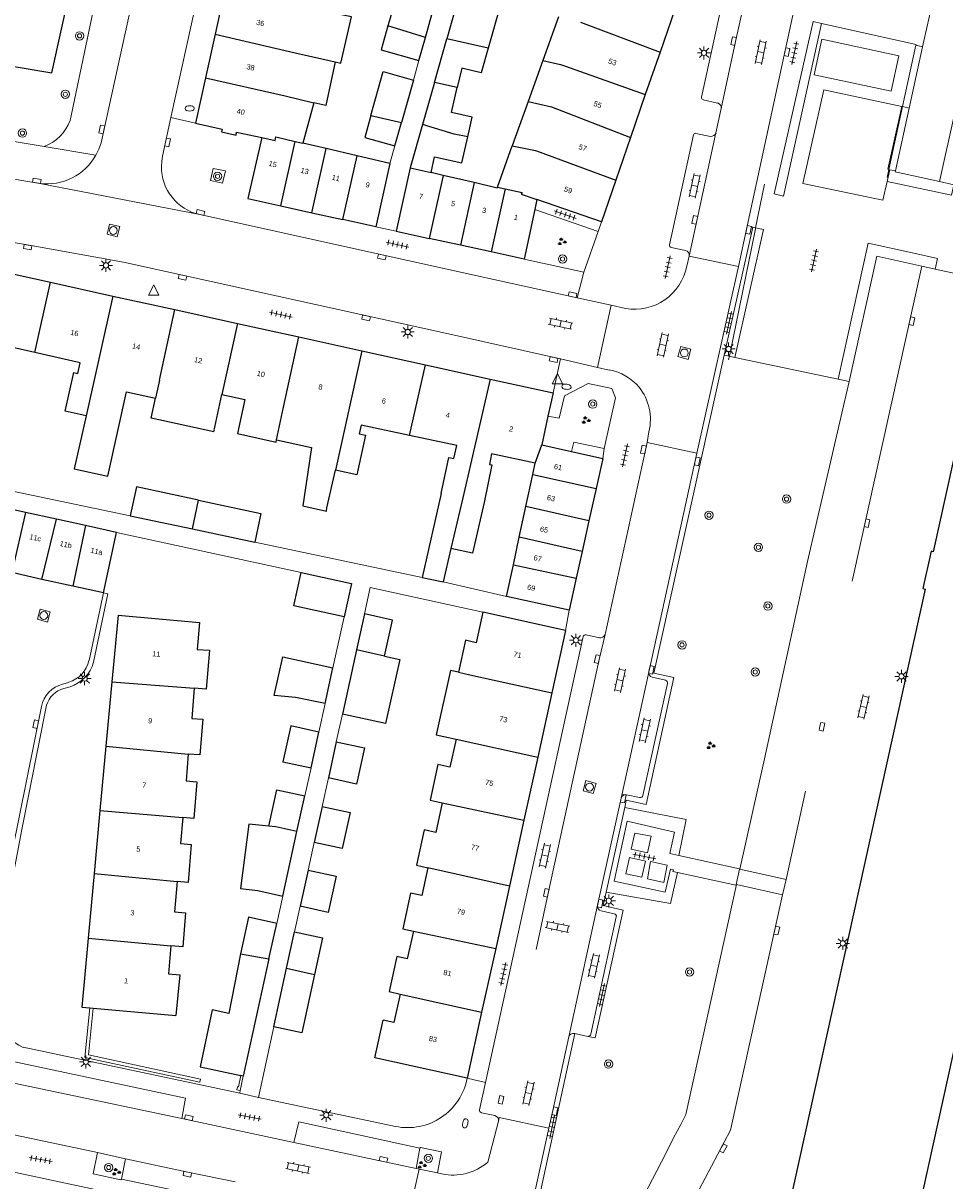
# Model space of a CAD drawing. Extents: x 131101 to 132041, y 397511 to 398853.
# Tile 15 of 80: x 131646 to 131734, y 397741 to 397852. Entities that reach past the tile are written whole.
import ezdxf
from ezdxf.enums import TextEntityAlignment as Align

# ---------------------------------------------------------------- set-up
doc = ezdxf.new("R2010")
doc.units = 0
doc.linetypes.add('DGN Style 1', pattern=[30.960434, 0.051515, -30.90892])
doc.linetypes.add('DGN Style 2', pattern=[51.514866, 30.90892, -20.605946])
doc.layers.add('_vervallen situatie', color=250, linetype='Continuous', lineweight=9, plot=False)
for name, color, linetype, lineweight in [('gg-afsc-erfafscheiding', 250, 'Continuous', 9), ('gg-afsc-hekwerk', 250, 'Continuous', 9), ('gg-afsc-muur', 250, 'Continuous', 9), ('gg-bbg-bijgebouw', 10, 'Continuous', 25), ('gg-bbg-gedigitaliseerde bebouwing', 10, 'Continuous', 25), ('gg-bbg-gedigitaliseerde bijgebouw', 10, 'Continuous', 25), ('gg-bbg-hoofdgebouw', 10, 'Continuous', 25), ('gg-bbg-tussenscheiding', 10, 'Continuous', 25), ('gg-knt-verharding', 250, 'Continuous', 9), ('gg-knt-verharding nz', 250, 'DGN Style 2', 9), ('gg-kwrk-afval apart plaats', 250, 'Continuous', 9), ('gt-grn-groengrens', 250, 'Continuous', 9), ('gt-grn-vlakafsluiter', 250, 'DGN Style 1', 9), ('gt-grn-weggrens', 250, 'Continuous', 9), ('gt-symb-boom', 250, 'Continuous', 9), ('gt-symb-brandkraan', 250, 'Continuous', 9), ('gt-symb-groenvak', 250, 'Continuous', 9), ('gt-symb-klinker verharding', 250, 'Continuous', 9), ('gt-symb-kolk', 250, 'Continuous', 9), ('gt-symb-lichtmast', 250, 'Continuous', 9), ('gt-symb-rioolschacht', 250, 'Continuous', 9), ('gt-symb-tegel verharding', 250, 'Continuous', 9), ('gt-symb-waterafsluiter', 250, 'Continuous', 9), ('X-AL-huisnummers', 2, 'Continuous', 25)]:
    doc.layers.add(name, color=color, linetype=linetype, lineweight=lineweight)
doc.styles.add('CS Annotative', font='arial.ttf')

# ---------------------------------------------------------------- blocks, each defined once
blk = doc.blocks.new('gt0-KOLK')
at = {"layer": 'gt-symb-kolk', "flags": 128}
blk.add_lwpolyline([(0, 0), (0.38, 0), (0.38, 0.4), (-0.38, 0.4), (-0.38, 0), (0, 0)], dxfattribs=at)
blk = doc.blocks.new('gt0-LMAST')
at = {"layer": 'gt-symb-lichtmast'}
for p, q in [((-0.18, 0.17), (-0.45, 0.44)), ((-0.01, 0.25), (-0.01, 0.62)), ((0.17, 0.17), (0.44, 0.44)), ((-0.26, 0), (-0.63, 0)), ((-0.18, -0.18), (-0.45, -0.45)), ((-0.01, -0.25), (-0.01, -0.63)), ((0.44, -0.45), (0.17, -0.18)), ((0.24, 0), (0.62, 0))]:
    blk.add_line(p, q, dxfattribs=at)
blk.add_circle((-0.01, 0), 0.25, dxfattribs=at)
blk = doc.blocks.new('gt0-TEG1')
at = {"layer": 'gt-symb-tegel verharding'}
for p, q in [((-1.12, 0), (1.12, 0)), ((-0.9, -0.25), (-0.9, 0.25)), ((-0.45, -0.25), (-0.45, 0.25)), ((0, -0.25), (0, 0.25)), ((0.45, -0.25), (0.45, 0.25)), ((0.9, -0.25), (0.9, 0.25))]:
    blk.add_line(p, q, dxfattribs=at)
blk = doc.blocks.new('gt0-GRVAK')
at = {"layer": 'gt-symb-groenvak'}
for p, q in [((-0.11, 0.19), (-0.23, 0.24)), ((-0.18, 0.15), (0.09, 0.15)), ((-0.09, 0.21), (-0.16, 0.32)), ((-0.05, 0.21), (-0.05, 0.39)), ((0, 0.21), (0.06, 0.32)), ((0.02, 0.19), (0.13, 0.24)), ((0.26, -0.05), (0.2, 0.06)), ((0.3, -0.05), (0.3, 0.13)), ((0.35, -0.05), (0.41, 0.06)), ((-0.24, -0.23), (-0.36, -0.18)), ((-0.32, -0.26), (-0.05, -0.26)), ((-0.23, -0.21), (-0.29, -0.09)), ((-0.18, -0.2), (-0.18, -0.02)), ((-0.14, -0.21), (-0.07, -0.09)), ((-0.12, -0.23), (0, -0.18)), ((0.24, -0.07), (0.12, -0.02)), ((0.17, -0.11), (0.44, -0.11)), ((0.37, -0.07), (0.49, -0.02))]:
    blk.add_line(p, q, dxfattribs=at)
blk = doc.blocks.new('gt0-BOOM')
at = {"layer": 'gt-symb-boom'}
for radius in [0.4, 0.2]:
    blk.add_circle((0, 0), radius, dxfattribs=at)
blk = doc.blocks.new('gt0-KL1')
at = {"layer": 'gt-symb-klinker verharding'}
for p, q in [((-1.15, 0.3), (1.15, 0.3)), ((-1, -0.3), (-1, 0.3)), ((-0.5, 0.3), (-0.5, 0.45)), ((0, -0.3), (0, 0.3)), ((0.5, 0.3), (0.5, 0.45)), ((1, -0.3), (1, 0.3)), ((-1.15, -0.3), (1.15, -0.3)), ((-0.5, -0.45), (-0.5, -0.3)), ((0.5, -0.45), (0.5, -0.3))]:
    blk.add_line(p, q, dxfattribs=at)
blk = doc.blocks.new('gt0-RS')
at = {"layer": 'gt-symb-rioolschacht', "flags": 128}
blk.add_lwpolyline([(-0.5, -0.5), (0.5, -0.5), (0.5, 0.5), (-0.5, 0.5), (-0.5, -0.5)], close=True, dxfattribs=at)
at = {"layer": 'gt-symb-rioolschacht'}
blk.add_circle((0, 0), 0.375, dxfattribs=at)
blk = doc.blocks.new('gt0-WAFSL')
at = {"layer": 'gt-symb-waterafsluiter'}
for p, q in [((-0.5, -0.33), (0, 0.67)), ((0, 0.67), (0.5, -0.33)), ((0.5, -0.33), (-0.5, -0.33))]:
    blk.add_line(p, q, dxfattribs=at)
blk = doc.blocks.new('gt0-BR')
at = {"layer": 'gt-symb-brandkraan', "extrusion": (0, 0, -1)}
for centre, radius, start, end in [((0.24, 0), 0.206, 287.5669, 72.4331), ((-0.6, -2.66), 3, 72.4331, 73.108), ((0, -0.69), 0.938, 73.108, 106.892), ((0.6, -2.66), 3, 106.892, 107.5669), ((-0.24, 0), 0.206, 107.5669, 252.433), ((-0.6, 2.66), 3, 286.892, 287.5669), ((0.6, 2.66), 3, 252.433, 253.1079)]:
    blk.add_arc(centre, radius, start, end, dxfattribs=at)
at = {"layer": 'gt-symb-brandkraan'}
blk.add_arc((0, 0.69), 0.938, 253.108, 286.8921, dxfattribs=at)
blk = doc.blocks.new('_vervallen situatie')
at = {"layer": 'gt-symb-brandkraan'}
blk.add_blockref('gt0-BR', (131661.53, 397843.39), dxfattribs=at)
for p, rotation in [((131697.62, 397816.72), 172.4129309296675), ((131687.93, 397746.12), 256.719278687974)]:
    blk.add_blockref('gt0-BR', p, dxfattribs=dict(at, rotation=rotation))

msp = doc.modelspace()

# ---------------------------------------------------------------- linework, layer by layer
at = {"layer": 'gg-afsc-erfafscheiding'}
for p, q in [((131682.96, 397846.1), (131683.49, 397847.98)), ((131681.18, 397839.81), (131680.7, 397838.12)), ((131637.84, 397808.13), (131655.83, 397804.36)), ((131654.52, 397802.74), (131672.22, 397798.91)), ((131683.81, 397798.44), (131667.76, 397801.84)), ((131691.89, 397796.62), (131685.82, 397798.01)), ((131675.26, 397789.77), (131676.34, 397794.67)), ((131673.91, 397783.62), (131674.51, 397786.35)), ((131675.58, 397782.69), (131676.16, 397785.34)), ((131672.57, 397777.51), (131673.16, 397780.21)), ((131674.21, 397776.5), (131674.82, 397779.23)), ((131672.87, 397770.39), (131673.45, 397773.04)), ((131669.88, 397765.29), (131670.45, 397767.91)), ((131671.57, 397764.48), (131672.11, 397766.94))]:
    msp.add_line(p, q, dxfattribs=at)
at = {"layer": 'gg-afsc-erfafscheiding', "flags": 128}
msp.add_lwpolyline([(131689.61, 397795.1), (131678.83, 397797.47), (131678.27, 397794.95)], dxfattribs=at)
at = {"layer": 'gg-afsc-hekwerk'}
for p, q in [((131717.54, 397835.2), (131721.25, 397851.71)), ((131721.25, 397851.71), (131722.07, 397851.53)), ((131731.11, 397849.45), (131729.82, 397843.57)), ((131729.82, 397843.57), (131728.51, 397837.54)), ((131728.51, 397837.54), (131728.34, 397836.76)), ((131715.75, 397831.94), (131716.61, 397836.14)), ((131713.23, 397819.64), (131715.73, 397831.84)), ((131715.73, 397831.84), (131715.75, 397831.94)), ((131713.16, 397819.3), (131713.23, 397819.64))]:
    msp.add_line(p, q, dxfattribs=at)
at = {"layer": 'gg-afsc-hekwerk', "flags": 128}
msp.add_lwpolyline([(131722.07, 397851.53), (131731.12, 397849.53), (131731.11, 397849.45)], dxfattribs=at)
at = {"layer": 'gg-afsc-muur'}
msp.add_line((131666.67, 397750.65), (131666.38, 397749.27), dxfattribs=at)
at = {"layer": 'gg-afsc-muur', "flags": 128}
for points in [[(131652.29, 397757.17), (131651.85, 397752.69), (131662.58, 397750.37), (131662.5, 397750.06), (131651.5, 397752.44), (131651.98, 397757.2)], [(131666.38, 397749.27), (131666.04, 397749.32), (131666.12, 397749.63), (131666.21, 397749.61), (131666.44, 397750.7)]]:
    msp.add_lwpolyline(points, dxfattribs=at)
at = {"layer": 'gg-bbg-bijgebouw'}
for p, q in [((131682.96, 397846.1), (131681.82, 397842.05)), ((131684.97, 397845.89), (131683.82, 397841.85)), ((131681.18, 397839.81), (131681.82, 397842.05)), ((131683.82, 397841.85), (131682.64, 397837.7)), ((131680.7, 397838.12), (131679.35, 397832.06)), ((131682.64, 397837.7), (131681.3, 397831.64)), ((131670.26, 397834.06), (131673.24, 397833.4)), ((131694.59, 397833.71), (131693.56, 397828.95)), ((131694.8, 397834.66), (131694.59, 397833.71)), ((131673.24, 397833.4), (131676.21, 397832.75)), ((131679.35, 397832.06), (131676.21, 397832.75)), ((131681.3, 397831.64), (131684.48, 397830.94)), ((131687.46, 397830.29), (131684.48, 397830.94)), ((131690.42, 397829.64), (131687.46, 397830.29)), ((131693.56, 397828.95), (131690.42, 397829.64)), ((131695.26, 397811.16), (131698.12, 397810.52)), ((131698.12, 397810.52), (131701.1, 397809.85)), ((131701.1, 397809.85), (131700.46, 397806.96)), ((131700.46, 397806.96), (131699.77, 397803.88)), ((131699.77, 397803.88), (131699.12, 397800.94)), ((131699.12, 397800.94), (131698.55, 397798.37)), ((131647.38, 397798.26), (131644.48, 397798.91)), ((131650.33, 397797.61), (131647.38, 397798.26)), ((131698.55, 397798.37), (131697.87, 397795.3)), ((131653.27, 397796.96), (131650.33, 397797.61)), ((131670.82, 397761), (131671.57, 397764.48)), ((131669.59, 397755.37), (131670.82, 397761))]:
    msp.add_line(p, q, dxfattribs=at)
at = {"layer": 'gg-bbg-bijgebouw', "flags": 128}
for points in [[(131678.89, 397842.72), (131680.07, 397846.92), (131682.96, 397846.1)], [(131678.89, 397842.72), (131678.3, 397840.62), (131681.18, 397839.81)], [(131668.45, 397840.61), (131667.11, 397834.75), (131670.26, 397834.06)], [(131671.57, 397764.48), (131674.24, 397763.91), (131673.48, 397760.39)], [(131673.48, 397760.39), (131672.26, 397754.8), (131669.59, 397755.37)], [(131663.68, 397756.99), (131662.54, 397751.53), (131666.44, 397750.7)]]:
    msp.add_lwpolyline(points, dxfattribs=at)
at = {"layer": 'gg-bbg-gedigitaliseerde bebouwing'}
for p, q in [((131696.85, 397852.17), (131695.35, 397847.99)), ((131695.35, 397847.99), (131693.95, 397844.05)), ((131673.44, 397843.94), (131672.37, 397840.07)), ((131693.95, 397844.05), (131692.44, 397839.81)), ((131691.03, 397835.86), (131692.44, 397839.81)), ((131691.03, 397835.86), (131690.98, 397835.74)), ((131663.83, 397812.41), (131664.61, 397815.98)), ((131669.81, 397811.41), (131669.86, 397811.62)), ((131669.86, 397811.62), (131673.2, 397810.9)), ((131685.62, 397806.5), (131683.81, 397798.44)), ((131686.56, 397801.22), (131685.82, 397798.01)), ((131683.81, 397798.44), (131685.82, 397798.01)), ((131697.55, 397793.36), (131689.61, 397795.1)), ((131685.88, 397783.2), (131687.06, 397782.94)), ((131660.58, 397760.37), (131660.22, 397756.45)), ((131679.26, 397752.4), (131680.06, 397756))]:
    msp.add_line(p, q, dxfattribs=at)
at = {"layer": 'gg-bbg-gedigitaliseerde bebouwing', "flags": 128}
for points in [[(131675.47, 397847.85), (131676.02, 397847.73), (131677.02, 397852.17), (131675.93, 397852.41)], [(131675.47, 397847.85), (131674.57, 397843.69), (131673.44, 397843.94)], [(131646.69, 397820), (131642.17, 397821.02), (131641.91, 397819.87), (131642.5, 397819.73), (131641.69, 397816.09)], [(131651.6, 397813.92), (131649.6, 397814.37), (131650.43, 397818.08), (131650.82, 397817.99), (131651.05, 397819.02), (131646.69, 397820)], [(131651.6, 397813.92), (131650.48, 397808.85), (131653.7, 397808.14), (131655.49, 397816.24), (131658.26, 397815.63)], [(131664.61, 397815.98), (131666.81, 397815.5), (131666.1, 397812.24), (131669.81, 397811.41)], [(131663.83, 397812.41), (131657.84, 397813.72), (131658.26, 397815.63)], [(131682.6, 397812.06), (131677.95, 397813.05), (131677.77, 397812.2), (131678.36, 397812.08), (131677.55, 397808.28), (131675.49, 397808.72)], [(131685.62, 397806.5), (131686.35, 397809.94), (131686.84, 397809.83), (131687.11, 397811.09), (131682.6, 397812.06)], [(131673.2, 397810.9), (131672.38, 397805.3), (131674.63, 397804.8), (131674.68, 397805.12), (131675.49, 397808.72)], [(131694.62, 397809.41), (131690.46, 397810.3), (131690.24, 397809.27), (131690.49, 397809.22), (131689.73, 397805.62)], [(131689.73, 397805.62), (131688.64, 397800.76), (131686.56, 397801.22)], [(131654.67, 397794.82), (131662.46, 397794.12), (131662.25, 397791.55), (131663.43, 397791.46), (131663.12, 397787.72), (131661.97, 397787.82)], [(131689.61, 397795.1), (131688.97, 397792.19), (131687.94, 397792.42), (131687.27, 397789.36)], [(131687.27, 397789.36), (131686.53, 397789.53), (131685.15, 397783.36), (131685.88, 397783.2)], [(131661.97, 397787.82), (131661.73, 397784.94), (131662.78, 397784.85), (131662.49, 397781.43), (131661.4, 397781.52)], [(131687.06, 397782.94), (131686.46, 397780.25), (131685.32, 397780.5), (131684.57, 397777.1), (131685.73, 397776.84)], [(131661.4, 397781.52), (131661.19, 397778.95), (131662.22, 397778.86), (131661.92, 397775.35), (131660.87, 397775.44)], [(131685.73, 397776.84), (131685.1, 397774), (131684, 397774.24), (131683.25, 397770.87), (131684.35, 397770.62)], [(131660.87, 397775.44), (131660.66, 397772.95), (131661.68, 397772.86), (131661.38, 397769.21), (131660.33, 397769.3)], [(131684.35, 397770.62), (131683.76, 397767.96), (131682.69, 397768.19), (131681.94, 397764.78), (131682.96, 397764.55)], [(131660.33, 397769.3), (131660.09, 397766.38), (131661.13, 397766.29), (131660.86, 397763.05), (131659.72, 397763.14)], [(131682.96, 397764.55), (131682.38, 397761.88), (131681.38, 397762.1), (131680.64, 397758.75), (131681.7, 397758.51)], [(131659.72, 397763.14), (131659.5, 397760.46), (131660.58, 397760.37)], [(131681.7, 397758.51), (131681.1, 397755.78), (131680.06, 397756)]]:
    msp.add_lwpolyline(points, dxfattribs=at)
at = {"layer": 'gg-bbg-gedigitaliseerde bijgebouw'}
for p, q in [((131687.33, 397854.16), (131686.16, 397850.08)), ((131691.3, 397853.33), (131690.12, 397849.17)), ((131684.12, 397850.2), (131684.74, 397852.41)), ((131683.49, 397847.98), (131684.12, 397850.2)), ((131684.97, 397845.89), (131686.16, 397850.08)), ((131674.6, 397839.54), (131672.37, 397840.07)), ((131677.57, 397838.85), (131674.6, 397839.54)), ((131680.7, 397838.12), (131677.57, 397838.85)), ((131685.81, 397836.98), (131684.65, 397837.24)), ((131688.79, 397836.28), (131685.81, 397836.98)), ((131690.98, 397835.74), (131688.79, 397836.28)), ((131694.39, 397808.31), (131694.62, 397809.41)), ((131693.73, 397805.23), (131694.39, 397808.31)), ((131645.79, 397804.68), (131642.67, 397805.37)), ((131693.1, 397802.29), (131693.73, 397805.23)), ((131648.76, 397804.02), (131645.79, 397804.68)), ((131651.54, 397803.41), (131648.76, 397804.02)), ((131655.83, 397804.36), (131661.8, 397803.1)), ((131654.52, 397802.74), (131651.54, 397803.41)), ((131653.27, 397796.96), (131654.52, 397802.74)), ((131661.8, 397803.1), (131667.76, 397801.84)), ((131692.54, 397799.66), (131693.1, 397802.29)), ((131691.89, 397796.62), (131692.54, 397799.66)), ((131697.87, 397795.3), (131691.89, 397796.62)), ((131678.27, 397794.95), (131677.51, 397791.49)), ((131677.51, 397791.49), (131676.16, 397785.34)), ((131674.51, 397786.35), (131675.26, 397789.77)), ((131673.16, 397780.21), (131673.91, 397783.62)), ((131675.58, 397782.69), (131674.82, 397779.23)), ((131671.81, 397774.08), (131672.57, 397777.51)), ((131674.21, 397776.5), (131673.45, 397773.04)), ((131670.45, 397767.91), (131671.81, 397774.08)), ((131672.87, 397770.39), (131672.11, 397766.94)), ((131669.13, 397761.88), (131669.88, 397765.29)), ((131669.13, 397761.88), (131666.67, 397750.65))]:
    msp.add_line(p, q, dxfattribs=at)
at = {"layer": 'gg-bbg-gedigitaliseerde bijgebouw', "flags": 128}
for points in [[(131684.74, 397852.41), (131681.14, 397853.43), (131680.53, 397851.31)], [(131680.53, 397851.31), (131679.88, 397849.01), (131683.49, 397847.98)], [(131690.12, 397849.17), (131689.45, 397846.82), (131687.59, 397847.25), (131687.16, 397845.39)], [(131688.18, 397840.67), (131688.6, 397842.56), (131686.62, 397843.01), (131687.16, 397845.39)], [(131684.65, 397837.24), (131685, 397838.76), (131687.61, 397838.17), (131688.18, 397840.67)], [(131662.39, 397805.84), (131656.43, 397807.14), (131655.83, 397804.36)], [(131662.39, 397805.84), (131668.34, 397804.56), (131667.76, 397801.84)], [(131676.34, 397794.67), (131671.52, 397795.72), (131672.22, 397798.91)], [(131672.22, 397798.91), (131677.04, 397797.87), (131676.34, 397794.67)], [(131680.21, 397790.9), (131680.97, 397794.35), (131678.27, 397794.95)], [(131674.51, 397786.35), (131671.67, 397786.93), (131669.63, 397787.12), (131670.45, 397790.83), (131675.26, 397789.77)], [(131680.21, 397790.9), (131681.65, 397790.58), (131680.3, 397784.43), (131676.16, 397785.34)], [(131673.91, 397783.62), (131671.21, 397784.22), (131670.45, 397780.76), (131673.16, 397780.21)], [(131675.58, 397782.69), (131678.27, 397782.1), (131677.51, 397778.64), (131674.82, 397779.23)], [(131669.11, 397774.62), (131669.87, 397778.1), (131672.57, 397777.51)], [(131674.21, 397776.5), (131676.91, 397775.91), (131676.15, 397772.45), (131673.45, 397773.04)], [(131669.11, 397774.62), (131667.2, 397774.81), (131666.39, 397768.64), (131668.06, 397768.45), (131670.45, 397767.91)], [(131672.87, 397770.39), (131675.57, 397769.8), (131674.81, 397766.34), (131672.11, 397766.94)], [(131669.88, 397765.29), (131667.18, 397765.89), (131666.41, 397762.38)], [(131666.41, 397762.38), (131665.27, 397756.65), (131663.68, 397756.99)]]:
    msp.add_lwpolyline(points, dxfattribs=at)
at = {"layer": 'gg-bbg-hoofdgebouw'}
for p, q in [((131664.93, 397854.85), (131663.97, 397850.51)), ((131708, 397852.89), (131706.59, 397848.8)), ((131663.97, 397850.51), (131663.05, 397846.33)), ((131706.59, 397848.8), (131705.18, 397844.73)), ((131663.05, 397846.33), (131662.09, 397841.99)), ((131705.18, 397844.73), (131703.77, 397840.62)), ((131703.77, 397840.62), (131702.36, 397836.53)), ((131702.36, 397836.53), (131700.97, 397832.52)), ((131700.97, 397832.52), (131694.8, 397834.66)), ((131642.23, 397828.04), (131648.19, 397826.73)), ((131648.19, 397826.73), (131654.17, 397825.41)), ((131654.17, 397825.41), (131660.1, 397824.11)), ((131660.1, 397824.11), (131666.1, 397822.79)), ((131666.1, 397822.79), (131671.98, 397821.5)), ((131671.98, 397821.5), (131678.01, 397820.17)), ((131678.01, 397820.17), (131684.13, 397818.82)), ((131684.13, 397818.82), (131690.33, 397817.46)), ((131690.33, 397817.46), (131696.34, 397816.14)), ((131696.34, 397816.14), (131695.85, 397813.89)), ((131695.85, 397813.89), (131695.26, 397811.16)), ((131654.67, 397794.82), (131654.08, 397788.44)), ((131697.55, 397793.36), (131696.23, 397787.37)), ((131654.08, 397788.44), (131653.51, 397782.26)), ((131696.23, 397787.37), (131694.88, 397781.21)), ((131653.51, 397782.26), (131652.93, 397776.1)), ((131694.88, 397781.21), (131693.55, 397775.18)), ((131652.93, 397776.1), (131652.38, 397770.08)), ((131693.55, 397775.18), (131692.16, 397768.85)), ((131652.38, 397770.08), (131651.8, 397763.88)), ((131692.16, 397768.85), (131690.85, 397762.89)), ((131690.85, 397762.89), (131689.5, 397756.78)), ((131651.98, 397757.2), (131652.29, 397757.17)), ((131652.29, 397757.17), (131660.22, 397756.45)), ((131689.5, 397756.78), (131688.11, 397750.44)), ((131688.11, 397750.44), (131679.26, 397752.4)), ((131666.67, 397750.65), (131666.44, 397750.7))]:
    msp.add_line(p, q, dxfattribs=at)
at = {"layer": 'gg-bbg-hoofdgebouw', "flags": 128}
for points in [[(131635.21, 397849.02), (131648.32, 397846.79), (131650.17, 397855.21)], [(131662.09, 397841.99), (131664.64, 397841.42), (131664.58, 397841.15), (131665.97, 397840.84), (131666.02, 397841.13), (131668.45, 397840.61)], [(131738.48, 397826.76), (131732.77, 397800.91), (131732.56, 397800.96), (131731.77, 397797.39), (131731.99, 397797.33), (131718.86, 397737.82), (131718.67, 397737.87), (131717.93, 397734.54)], [(131730.36, 397731.6), (131731.15, 397735.11), (131730.82, 397735.18), (131743.94, 397794.71), (131744.26, 397794.64), (131745.04, 397798.21), (131744.71, 397798.31), (131748.64, 397816.04)], [(131651.8, 397763.88), (131651.19, 397757.27), (131651.98, 397757.2)]]:
    msp.add_lwpolyline(points, dxfattribs=at)
at = {"layer": 'gg-bbg-tussenscheiding'}
for p, q in [((131698.97, 397851.65), (131706.59, 397848.8)), ((131663.97, 397850.51), (131671.63, 397848.71)), ((131684.12, 397850.2), (131680.53, 397851.31)), ((131690.12, 397849.17), (131686.16, 397850.08)), ((131671.63, 397848.71), (131675.47, 397847.85)), ((131697.52, 397847.43), (131705.18, 397844.73)), ((131663.05, 397846.33), (131670.69, 397844.59)), ((131687.16, 397845.39), (131684.97, 397845.89)), ((131670.69, 397844.59), (131673.44, 397843.94)), ((131693.95, 397844.05), (131696.19, 397843.54)), ((131678.89, 397842.72), (131681.82, 397842.05)), ((131696.19, 397843.54), (131703.77, 397840.62)), ((131669.79, 397840.67), (131671.63, 397840.24)), ((131670.26, 397834.06), (131671.63, 397840.24)), ((131671.63, 397840.24), (131672.37, 397840.07)), ((131673.24, 397833.4), (131674.6, 397839.54)), ((131694.75, 397839.34), (131702.36, 397836.53)), ((131676.21, 397832.75), (131677.57, 397838.85)), ((131682.64, 397837.7), (131684.65, 397837.24)), ((131685.81, 397836.98), (131684.48, 397830.94)), ((131688.79, 397836.28), (131687.46, 397830.29)), ((131691.03, 397835.86), (131691.77, 397835.7)), ((131691.77, 397835.7), (131690.42, 397829.64)), ((131693.3, 397835.17), (131694.8, 397834.66)), ((131646.69, 397820), (131648.19, 397826.73)), ((131654.17, 397825.41), (131651.6, 397813.92)), ((131658.63, 397817.34), (131660.1, 397824.11)), ((131666.1, 397822.79), (131664.61, 397815.98)), ((131670.53, 397814.76), (131671.98, 397821.5)), ((131678.01, 397820.17), (131675.49, 397808.72)), ((131682.6, 397812.06), (131684.13, 397818.82)), ((131658.63, 397817.34), (131658.26, 397815.63)), ((131690.33, 397817.46), (131687.69, 397806.06)), ((131669.86, 397811.62), (131670.53, 397814.76)), ((131694.62, 397809.41), (131695.26, 397811.16)), ((131694.39, 397808.31), (131700.46, 397806.96)), ((131687.69, 397806.06), (131686.56, 397801.22)), ((131661.8, 397803.1), (131662.39, 397805.84)), ((131699.77, 397803.88), (131693.73, 397805.23)), ((131645.79, 397804.68), (131644.48, 397798.91)), ((131647.38, 397798.26), (131648.76, 397804.02)), ((131651.54, 397803.41), (131650.33, 397797.61)), ((131699.12, 397800.94), (131693.1, 397802.29)), ((131692.54, 397799.66), (131698.55, 397798.37)), ((131680.21, 397790.9), (131677.51, 397791.49)), ((131687.27, 397789.36), (131688.36, 397789.12)), ((131654.08, 397788.44), (131661.97, 397787.82)), ((131688.36, 397789.12), (131696.23, 397787.37)), ((131687.06, 397782.94), (131694.88, 397781.21)), ((131653.51, 397782.26), (131661.4, 397781.52)), ((131652.93, 397776.1), (131660.87, 397775.44)), ((131685.73, 397776.84), (131693.55, 397775.18)), ((131692.16, 397768.85), (131684.35, 397770.62)), ((131652.38, 397770.08), (131660.33, 397769.3)), ((131651.8, 397763.88), (131659.72, 397763.14)), ((131682.96, 397764.55), (131690.85, 397762.89)), ((131666.41, 397762.38), (131669.13, 397761.88)), ((131670.82, 397761), (131673.48, 397760.39)), ((131681.7, 397758.51), (131689.5, 397756.78))]:
    msp.add_line(p, q, dxfattribs=at)
at = {"layer": 'gg-bbg-tussenscheiding', "flags": 128}
for points in [[(131695.35, 397847.99), (131697.04, 397847.6), (131697.52, 397847.43)], [(131688.18, 397840.67), (131686.86, 397840.93), (131683.82, 397841.85)], [(131668.45, 397840.61), (131669.72, 397840.33), (131669.79, 397840.67)], [(131692.44, 397839.81), (131694.67, 397839.36), (131694.75, 397839.34)], [(131691.77, 397835.7), (131693.37, 397835.35), (131693.3, 397835.17)], [(131671.81, 397774.08), (131669.8, 397774.55), (131669.11, 397774.62)]]:
    msp.add_lwpolyline(points, dxfattribs=at)
at = {"layer": 'gg-knt-verharding'}
for p, q in [((131731.75, 397849.3), (131745.62, 397911.94)), ((131659.74, 397842.52), (131667.76, 397879.15)), ((131716.72, 397872.83), (131710.57, 397844.47)), ((131721.36, 397861.79), (131714.95, 397832.11)), ((131652.69, 397854.66), (131650.09, 397842.24)), ((131730.47, 397843.43), (131731.75, 397849.3)), ((131731.11, 397849.45), (131731.75, 397849.3)), ((131586.23, 397846.62), (131647.17, 397836.2)), ((131710.71, 397844.23), (131712.11, 397843.91)), ((131712.46, 397843.39), (131711.95, 397841.06)), ((131729.15, 397837.4), (131730.47, 397843.43)), ((131729.75, 397843.59), (131729.82, 397843.57)), ((131729.82, 397843.57), (131730.47, 397843.43)), ((131634.22, 397842), (131647.6, 397839.74)), ((131709.79, 397840.86), (131707.51, 397830.33)), ((131711.41, 397840.71), (131710.03, 397841)), ((131728.34, 397836.39), (131728.59, 397837.52)), ((131728.59, 397837.52), (131728.51, 397837.54)), ((131728.59, 397837.52), (131729.15, 397837.4)), ((131733.37, 397836.39), (131734.74, 397836.08)), ((131700.65, 397831.6), (131694.59, 397833.71)), ((131689.07, 397827.35), (131662.49, 397833.23)), ((131700.97, 397832.52), (131700.65, 397831.6)), ((131699.3, 397827.69), (131700.65, 397831.6)), ((131715.47, 397832), (131712.75, 397819.74)), ((131714.95, 397832.11), (131714.11, 397828.23)), ((131715.75, 397831.94), (131715.47, 397832)), ((131707.66, 397830.08), (131709.04, 397829.79)), ((131709.38, 397829.24), (131709.16, 397828.29)), ((131714.11, 397828.23), (131709.38, 397829.24)), ((131693.56, 397828.95), (131699.3, 397827.69)), ((131710.13, 397810.35), (131714.11, 397828.23)), ((131732.94, 397827.99), (131731.68, 397828.27)), ((131698.64, 397825.25), (131689.07, 397827.35)), ((131734.86, 397827.57), (131732.94, 397827.99)), ((131701.91, 397824.55), (131698.64, 397825.25)), ((131700.6, 397818.58), (131701.91, 397824.55)), ((131703.28, 397824.22), (131701.91, 397824.55)), ((131686.04, 397821.84), (131697.04, 397819.38)), ((131697.04, 397819.38), (131700.6, 397818.58)), ((131713.75, 397819.53), (131723.66, 397817.45)), ((131700.6, 397818.58), (131701.73, 397818.32)), ((131723.66, 397817.45), (131724.7, 397817.23)), ((131705.53, 397812.41), (131705.35, 397811.39)), ((131701.33, 397792.98), (131705.35, 397811.39)), ((131710.13, 397810.35), (131705.35, 397811.39)), ((131705.51, 397789.37), (131710.13, 397810.35)), ((131651.89, 397790.49), (131653.27, 397796.96)), ((131699.22, 397792.77), (131689.87, 397750.03)), ((131700.8, 397792.66), (131699.52, 397792.94)), ((131649.35, 397788.23), (131649.95, 397788.39)), ((131704.95, 397777.55), (131707.31, 397788.28)), ((131707.11, 397788.59), (131705.83, 397788.88)), ((131650.07, 397787.97), (131649.48, 397787.81)), ((131700.61, 397767.03), (131702.87, 397777.29)), ((131703.38, 397777.62), (131704.63, 397777.34)), ((131703.21, 397776.41), (131701.42, 397768.29)), ((131714.19, 397770.48), (131714.25, 397770.47)), ((131714.25, 397770.47), (131718.66, 397769.48)), ((131718.66, 397769.48), (131718.33, 397768.02)), ((131713.93, 397769), (131713.88, 397769.01)), ((131718.33, 397768.02), (131713.93, 397769)), ((131702.19, 397766.21), (131700.94, 397766.49)), ((131699.96, 397754.66), (131702.39, 397765.91)), ((131669.59, 397755.37), (131668.12, 397748.61)), ((131695.14, 397739.58), (131698.43, 397754.72)), ((131698.37, 397754.73), (131698.43, 397754.72)), ((131698.43, 397754.72), (131699.69, 397754.46)), ((131666.32, 397749), (131645.58, 397753.41)), ((131689.87, 397750.03), (131689.3, 397747.43)), ((131666.38, 397749.27), (131666.32, 397749)), ((131681.25, 397745.82), (131668.12, 397748.61)), ((131689.49, 397747.14), (131690.78, 397746.88)), ((131671.5, 397744.29), (131660.79, 397746.58)), ((131690.09, 397742.41), (131691.11, 397746.34)), ((131691.18, 397746.68), (131695.95, 397745.67)), ((131652.7, 397743.32), (131641.37, 397745.72)), ((131694.63, 397739.69), (131695.95, 397745.67)), ((131652.7, 397743.32), (131655.39, 397742.73)), ((131655.39, 397742.73), (131654.99, 397740.78)), ((131683.59, 397743.73), (131683.23, 397741.8)), ((131683.52, 397741.72), (131682.45, 397736.95)), ((131683.23, 397741.8), (131683.52, 397741.72)), ((131683.52, 397741.72), (131685.26, 397741.39)), ((131665.48, 397738.56), (131654.99, 397740.78)), ((131685.69, 397741.27), (131685.26, 397741.39))]:
    msp.add_line(p, q, dxfattribs=at)
at = {"layer": 'gg-knt-verharding', "flags": 128}
for points in [[(131652.54, 397838.91), (131652.83, 397839.49), (131653.04, 397840.1), (131661.86, 397880.35)], [(131722.07, 397851.53), (131718.43, 397835), (131717.54, 397835.2)], [(131728.72, 397845.04), (131729.46, 397848.45), (131722.1, 397850.02), (131721.35, 397846.6), (131728.72, 397845.04)], [(131728.34, 397836.39), (131727.93, 397834.59), (131720.27, 397836.21), (131722.28, 397845.17), (131729.75, 397843.59)], [(131658.82, 397837.84), (131658.85, 397838.33), (131658.93, 397838.81), (131659.74, 397842.52)], [(131728.51, 397837.54), (131728.42, 397837.56), (131729.75, 397843.59)], [(131686.04, 397821.84), (131655.2, 397828.66), (131646.33, 397830.26), (131585.01, 397840.76)], [(131663.52, 397836.48), (131663.78, 397837.65), (131664.96, 397837.4), (131664.69, 397836.23), (131663.52, 397836.48)], [(131733.37, 397836.39), (131729.13, 397837.31), (131729.15, 397837.4)], [(131728.34, 397836.39), (131734.51, 397835.07), (131734.74, 397836.08)], [(131713.75, 397819.53), (131716.49, 397831.79), (131715.75, 397831.94)], [(131723.66, 397817.45), (131726.53, 397830.48), (131730.91, 397829.52)], [(131724.7, 397817.23), (131727.35, 397829.24), (131731.68, 397828.27)], [(131730.91, 397829.52), (131733.17, 397829.02), (131732.94, 397827.99)], [(131712.75, 397819.74), (131705.99, 397789.28), (131707.92, 397788.86), (131705.26, 397776.69), (131703.36, 397777.11), (131703.21, 397776.41)], [(131701.25, 397810.79), (131702.33, 397815.67), (131701.96, 397816.54), (131699.7, 397817.04), (131697.44, 397815.86), (131696.94, 397813.71), (131695.85, 397813.89)], [(131724.7, 397817.23), (131720.71, 397799.96), (131716.59, 397781.05), (131714.25, 397770.47)], [(131698.12, 397810.52), (131698.32, 397811.42), (131701.25, 397810.79)], [(131653.27, 397796.96), (131653.7, 397796.86), (131652.31, 397790.31)], [(131647.32, 397786.06), (131641.72, 397758.39), (131640.72, 397752.92)], [(131642.54, 397759.09), (131645.44, 397774.28), (131647.83, 397786.21)], [(131707.09, 397768.28), (131702.19, 397769.34), (131703.45, 397775.07), (131707.97, 397774.03), (131707.54, 397771.97), (131708.4, 397771.78)], [(131708.4, 397771.78), (131714.2, 397770.53), (131714.19, 397770.48)], [(131708.25, 397770.17), (131707.83, 397770.26), (131707.87, 397770.43), (131707.58, 397770.49), (131707.09, 397768.28)], [(131713.88, 397769.01), (131713.86, 397768.94), (131708.25, 397770.17)], [(131701.42, 397768.29), (131701.13, 397766.99), (131703.05, 397766.56), (131700.39, 397754.31), (131699.69, 397754.46)], [(131713.93, 397769), (131709.06, 397746.97), (131708.58, 397746.02), (131707.87, 397744.75), (131707.16, 397743.24), (131704.17, 397737.53)], [(131695.95, 397745.67), (131696.32, 397747.34), (131697.85, 397754.41)], [(131660.79, 397746.58), (131661.14, 397748.54), (131644, 397752.18)], [(131678.59, 397734.18), (131641.39, 397742.14), (131620.18, 397746.46), (131612.68, 397747.91)], [(131683.59, 397743.73), (131671.98, 397746.26), (131671.5, 397744.29)], [(131685.26, 397741.39), (131685.66, 397743.39), (131683.63, 397743.82), (131683.59, 397743.73)], [(131654.99, 397740.78), (131654.94, 397740.7), (131652.29, 397741.27), (131652.7, 397743.32)]]:
    msp.add_lwpolyline(points, dxfattribs=at)
at = {"layer": 'gg-knt-verharding'}
for centre, radius, start, end in [((131710.78, 397844.44), 0.216, 172.8663, 252.2038), ((131646.12, 397843.71), 4.23, 290.5052, 339.7245), ((131709.96, 397840.84), 0.17, 67.383, 172.2121), ((131647.84, 397841.56), 5.4, 262.8737, 330.5716), ((131707.68, 397830.26), 0.18, 158.5932, 266.3794), ((131699.48, 397792.65), 0.289, 82.688, 156.2261), ((131649.08, 397791.14), 2.88, 287.5714, 346.9713), ((131707.05, 397788.33), 0.265, 348.0285, 76.3435), ((131650.06, 397785.55), 2.33, 104.5455, 163.5877), ((131704.69, 397777.6), 0.267, 257.2666, 349.1192), ((131702.19, 397765.99), 0.219, 338.5752, 88.7164), ((131699.73, 397754.7), 0.235, 260.7205, 350.6754), ((131689.52, 397747.37), 0.226, 163.2446, 261.7234)]:
    msp.add_arc(centre, radius, start, end, dxfattribs=at)
at = {"layer": 'gg-knt-verharding', "extrusion": (0, 0, -1)}
for centre, radius, start, end in [((-131711.96, 397843.44), 0.498, 106.7566, 185.5616), ((-131711.48, 397841.2), 0.492, 195.9576, 278.0393), ((-131663.51, 397837.8), 4.69, 282.5344, 0.4829), ((-131708.92, 397829.33), 0.472, 104.3206, 191.3322), ((-131704.15, 397829.25), 5.1, 190.8418, 279.8439), ((-131700.83, 397813.44), 4.97, 100.4765, 139.3273), ((-131700.74, 397813.6), 4.93, 141.4107, 193.9392), ((-131700.86, 397793.15), 0.494, 200.0262, 277.9197), ((-131649.03, 397791.22), 3.41, 195.473, 252.2), ((-131705.93, 397789.3), 0.428, 283.1059, 10.1613), ((-131650.07, 397785.52), 2.8, 11.1896, 75.2416), ((-131703.32, 397777.15), 0.47, 16.4722, 98.1134), ((-131701.07, 397766.94), 0.464, 285.5185, 11.0878), ((-131647.67, 397758.18), 5.21, 293.6712, 9.9996), ((-131698.28, 397754.3), 0.444, 14.8258, 101.0432), ((-131682.4, 397751.52), 5.81, 190.7037, 281.3513), ((-131690.62, 397746.41), 0.495, 108.9172, 187.8439), ((-131686.76, 397746.25), 5.09, 229.0726, 282.1152)]:
    msp.add_arc(centre, radius, start, end, dxfattribs=at)
at = {"layer": 'gg-knt-verharding nz'}
for p, q in [((131749.85, 397910.98), (131733.37, 397836.39)), ((131711.95, 397841.06), (131709.38, 397829.24)), ((131731.68, 397828.27), (131718.66, 397769.48)), ((131702.87, 397777.29), (131705.51, 397789.37)), ((131697.85, 397754.41), (131700.61, 397767.03)), ((131643.62, 397750.19), (131660.79, 397746.58)), ((131691.18, 397746.68), (131691.11, 397746.34)), ((131671.5, 397744.29), (131683.23, 397741.8))]:
    msp.add_line(p, q, dxfattribs=at)
at = {"layer": 'gg-knt-verharding nz', "flags": 128}
for points in [[(131718.14, 397869.68), (131713.83, 397849.81), (131712.46, 397843.39)], [(131701.33, 397792.98), (131700.77, 397790.58), (131695.89, 397768.17), (131691.18, 397746.68)], [(131718.33, 397768.02), (131713.34, 397745.47), (131708.64, 397736.53)], [(131655.39, 397742.73), (131661.35, 397741.45), (131665.89, 397740.53)]]:
    msp.add_lwpolyline(points, dxfattribs=at)
at = {"layer": 'gg-kwrk-afval apart plaats', "flags": 128}
for points in [[(131705.74, 397773.64), (131704.18, 397773.95), (131703.83, 397772.4), (131705.38, 397772.05), (131705.74, 397773.64)], [(131703.67, 397771.61), (131703.31, 397770.05), (131704.86, 397769.71), (131705.2, 397771.25), (131703.67, 397771.61)], [(131707.26, 397770.88), (131706.95, 397769.22), (131705.38, 397769.57), (131705.69, 397771.22), (131707.26, 397770.88)]]:
    msp.add_lwpolyline(points, dxfattribs=at)
at = {"layer": 'gt-grn-groengrens'}
for p, q in [((131713.23, 397819.64), (131712.75, 397819.74)), ((131713.75, 397819.53), (131713.23, 397819.64))]:
    msp.add_line(p, q, dxfattribs=at)
at = {"layer": 'gt-grn-groengrens', "flags": 128}
for points in [[(131703.21, 397776.41), (131709.09, 397775.24), (131708.4, 397771.78)], [(131701.42, 397768.29), (131707.6, 397767.19), (131708.25, 397770.17)]]:
    msp.add_lwpolyline(points, dxfattribs=at)
at = {"layer": 'gt-grn-vlakafsluiter'}
msp.add_line((131715.47, 397832), (131714.95, 397832.11), dxfattribs=at)
at = {"layer": 'gt-grn-weggrens'}
for p, q in [((131659.74, 397842.52), (131662.09, 397841.99)), ((131647.6, 397839.74), (131652.54, 397838.91)), ((131647.17, 397836.2), (131662.49, 397833.23)), ((131679.35, 397832.06), (131681.3, 397831.64)), ((131699.3, 397827.69), (131698.64, 397825.25)), ((131696.34, 397816.14), (131697.04, 397819.38)), ((131701.25, 397810.79), (131701.1, 397809.85)), ((131697.55, 397793.36), (131697.87, 397795.3)), ((131713.88, 397769.01), (131714.19, 397770.48)), ((131689.87, 397750.03), (131688.11, 397750.44)), ((131666.32, 397749), (131668.12, 397748.61))]:
    msp.add_line(p, q, dxfattribs=at)

# ---------------------------------------------------------------- block references
at = {"layer": '_vervallen situatie'}
msp.add_blockref('_vervallen situatie', (0, 0), dxfattribs=at)
at = {"layer": 'gt-symb-boom'}
for p in [(131650.98, 397850.35), (131649.62, 397844.75), (131645.51, 397841.03), (131664.2, 397836.89), (131697.25, 397828.96), (131700.15, 397815.06), (131718.71, 397805.95), (131711.28, 397804.41), (131716.02, 397801.33), (131716.92, 397795.7), (131708.7, 397791.98), (131715.71, 397789.38), (131709.42, 397760.63), (131701.66, 397751.8), (131684.4, 397742.77), (131653.77, 397741.89)]:
    msp.add_blockref('gt0-BOOM', p, dxfattribs=at)
at = {"layer": 'gt-symb-groenvak'}
for p in [(131697.17, 397830.61), (131699.47, 397813.5), (131711.43, 397782.32), (131654.48, 397741.45), (131683.75, 397742.11)]:
    msp.add_blockref('gt0-GRVAK', p, dxfattribs=at)
at = {"layer": 'gt-symb-klinker verharding'}
for p, rotation in [((131716.24, 397848.78), 78.17329607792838), ((131709.91, 397835.97), 78.17329607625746), ((131697.06, 397822.77), 347.8252488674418), ((131706.86, 397820.73), 77.81315978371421), ((131702.76, 397788.6), 77.70114483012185), ((131726.08, 397786.04), 77.5209281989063), ((131705.13, 397783.79), 77.70114482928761), ((131695.56, 397771.78), 77.70114483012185), ((131696.77, 397764.95), 348.4653793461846), ((131700.25, 397761.22), 77.70114483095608), ((131693.98, 397749.01), 77.70114483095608), ((131671.92, 397741.85), 348.173296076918)]:
    msp.add_blockref('gt0-KL1', p, dxfattribs=dict(at, rotation=rotation))
at = {"layer": 'gt-symb-kolk'}
for p, rotation in [((131713.83, 397849.81), 77.7571404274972), ((131718.56, 397848.84), 257.8131597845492), ((131653.31, 397841.34), 78.17329607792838), ((131659.23, 397840.18), 257.8812396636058), ((131646.85, 397836.26), 350.3869741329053), ((131662.53, 397833.23), 346.6446590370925), ((131710.12, 397832.66), 77.70114483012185), ((131714.88, 397831.79), 257.7571404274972), ((131646.05, 397830.3), 170.2078537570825), ((131679.98, 397829.36), 167.6451730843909), ((131660.89, 397827.4), 167.4090493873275), ((131698.17, 397825.34), 347.9932916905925), ((131678.47, 397823.51), 167.7571404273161), ((131730.52, 397823.05), 257.4649766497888), ((131696.44, 397819.51), 167.4090493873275), ((131705.2, 397810.65), 77.93725397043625), ((131709.97, 397809.61), 257.5892252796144), ((131726.23, 397803.69), 257.6451730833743), ((131700.77, 397790.58), 76.93666266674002), ((131705.56, 397789.62), 257.645173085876), ((131646.98, 397784.34), 78.59511272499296), ((131721.91, 397784.18), 257.284663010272), ((131702.87, 397777.29), 257.5892252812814), ((131695.89, 397768.17), 77.70114482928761), ((131700.66, 397767.24), 257.5209281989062), ((131717.58, 397764.64), 257.4649766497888), ((131691.55, 397748.33), 77.64517308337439), ((131696.32, 397747.34), 257.2287574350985), ((131661.41, 397746.47), 347.8195704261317), ((131712.48, 397743.83), 241.9746839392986), ((131680.06, 397742.47), 347.9762616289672), ((131661.35, 397741.45), 167.8607153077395)]:
    msp.add_blockref('gt0-KOLK', p, dxfattribs=dict(at, rotation=rotation))
at = {"layer": 'gt-symb-lichtmast'}
for p in [(131710.81, 397848.72), (131653.52, 397828.35), (131682.43, 397821.97), (131713.17, 397820.34), (131698.54, 397792.43), (131651.48, 397788.75), (131729.73, 397788.96), (131701.69, 397767.45), (131724.11, 397763.37), (131651.6, 397752.02), (131674.62, 397746.91)]:
    msp.add_blockref('gt0-LMAST', p, dxfattribs=at)
at = {"layer": 'gt-symb-rioolschacht'}
for p, rotation in [((131654.22, 397831.7), 346.0609856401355), ((131708.92, 397819.96), 344.8102128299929), ((131647.56, 397794.79), 254.1942631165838), ((131699.84, 397778.35), 254.0309834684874)]:
    msp.add_blockref('gt0-RS', p, dxfattribs=dict(at, rotation=rotation))
at = {"layer": 'gt-symb-tegel verharding'}
for p, rotation in [((131719.46, 397848.71), 77.88123966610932), ((131697.51, 397833.21), 341.1481642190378), ((131681.44, 397830.35), 347.5209281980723), ((131707.32, 397828.18), 77.88123966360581), ((131721.34, 397828.82), 77.40904938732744), ((131670.27, 397823.64), 347.5209281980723), ((131713.19, 397822.84), 77.88123966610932), ((131703.23, 397810.14), 77.88123966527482), ((131705.09, 397771.7), 348.6338621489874), ((131691.57, 397760.44), 77.93725397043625), ((131701.04, 397758.43), 77.93725397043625), ((131667.28, 397746.73), 349.8592068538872), ((131696.26, 397745.78), 77.93725397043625), ((131647.25, 397742.65), 349.8592068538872)]:
    msp.add_blockref('gt0-TEG1', p, dxfattribs=dict(at, rotation=rotation))
at = {"layer": 'gt-symb-waterafsluiter'}
for p in [(131658.09, 397825.82), (131696.76, 397817.33)]:
    msp.add_blockref('gt0-WAFSL', p, dxfattribs=at)

# ---------------------------------------------------------------- texts
at = {"layer": 'X-AL-huisnummers', "style": 'CS Annotative'}
for s, rotation, p in [('36', 347.5, (131668.25, 397851.34)), ('53', 341, (131701.95, 397847.61)), ('38', 347.5, (131667.31, 397847.09)), ('55', 341, (131700.54, 397843.53)), ('40', 347.5, (131666.37, 397842.83)), ('57', 341, (131699.11, 397839.39)), ('15', 347.6, (131669.44, 397837.82)), ('13', 347.6, (131672.5, 397837.15)), ('11', 347.6, (131675.48, 397836.49)), ('9', 347.6, (131678.53, 397835.82)), ('59', 341, (131697.71, 397835.34)), ('7', 347.6, (131683.64, 397834.71)), ('5', 347.6, (131686.72, 397834.03)), ('3', 347.6, (131689.7, 397833.38)), ('1', 347.6, (131692.74, 397832.71)), ('16', 347.6, (131650.44, 397821.63)), ('14', 347.6, (131656.36, 397820.33)), ('12', 347.6, (131662.3, 397819.02)), ('10', 347.6, (131668.3, 397817.7)), ('8', 347.6, (131674.01, 397816.45)), ('6', 347.6, (131680.08, 397815.11)), ('4', 347.6, (131686.21, 397813.76)), ('2', 347.6, (131692.28, 397812.43)), ('61', 347.5, (131696.77, 397808.78)), ('63', 347.5, (131696.1, 397805.8)), ('11c', 347.5, (131646.69, 397802)), ('65', 347.5, (131695.43, 397802.79)), ('11b', 347.5, (131649.61, 397801.35)), ('11a', 347.5, (131652.56, 397800.7)), ('67', 347.5, (131694.82, 397800.03)), ('69', 347.5, (131694.2, 397797.21)), ('11', 354.7, (131658.32, 397790.86)), ('71', 347.6, (131692.89, 397790.79)), ('9', 354.7, (131657.73, 397784.46)), ('73', 347.6, (131691.53, 397784.61)), ('7', 354.7, (131657.16, 397778.29)), ('75', 347.6, (131690.19, 397778.51)), ('5', 354.7, (131656.59, 397772.16)), ('77', 347.6, (131688.82, 397772.29)), ('3', 354.7, (131656.02, 397766.05)), ('79', 347.6, (131687.47, 397766.15)), ('81', 347.6, (131686.18, 397760.29)), ('1', 354.7, (131655.42, 397759.54)), ('83', 347.6, (131684.79, 397753.96))]:
    msp.add_text(s, height=0.5, rotation=rotation, dxfattribs=at).set_placement(p, align=Align.CENTER)

doc.saveas('drawing.dxf')
